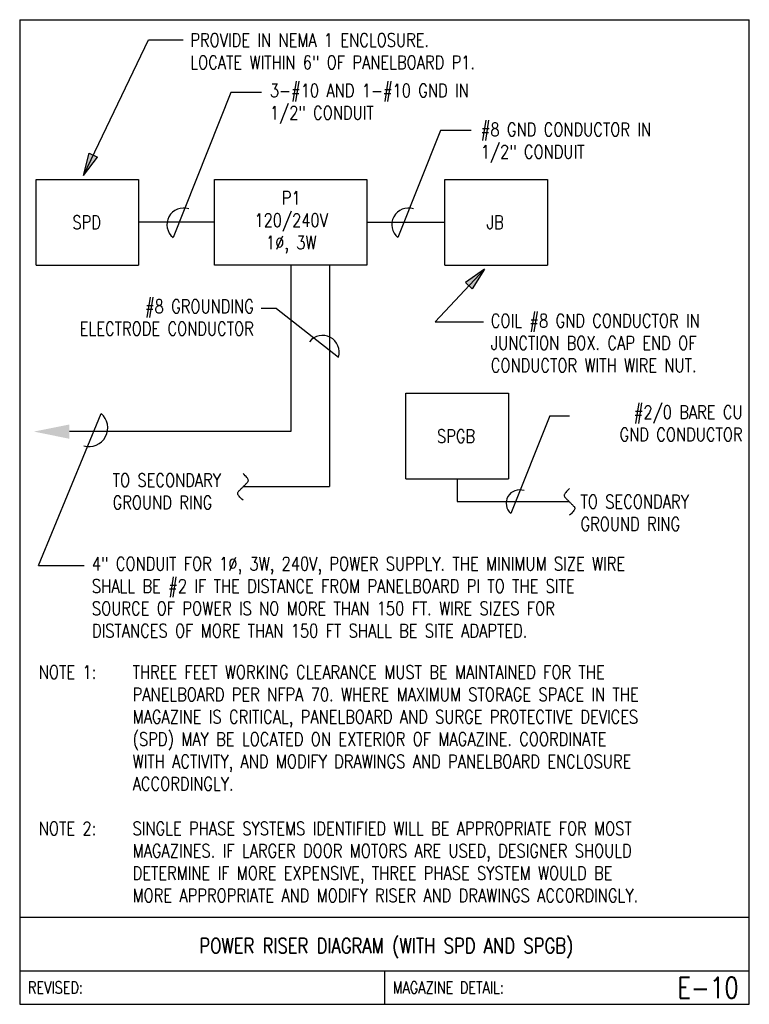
# Model space of a CAD drawing. Header units: inches. Extents: x 0 to 6.81, y 0 to 9.19.
import ezdxf
from ezdxf.enums import TextEntityAlignment as Align

# ---------------------------------------------------------------- set-up
doc = ezdxf.new("R2010")
doc.units = ezdxf.units.IN
doc.header["$MEASUREMENT"] = 0
doc.layers.get('0').update_dxf_attribs({"color": 252})
for name, color, linetype in [('E-ANNO-TEXT', 3, 'Continuous'), ('E-DETL', 2, 'Continuous'), ('E-DETL-TEXT', 3, 'Continuous'), ('E-POWR', 113, 'Continuous')]:
    doc.layers.add(name, color=color, linetype=linetype)
doc.styles.add('Arial8', font='arial.ttf', dxfattribs={"height": 0.125})
doc.styles.add('romans', font='romans.shx', dxfattribs={"width": 0.8})
doc.styles.get("Standard").update_dxf_attribs({"font": 'romans.shx', "width": 0.8, "height": 0.125})
doc.dimstyles.new('3-16to1Dim8', dxfattribs={"dimtxt": 12, "dimasz": 0.0625, "dimexe": 0.0625, "dimexo": 0.0625, "dimgap": 0.03125, "dimtad": 1, "dimdec": 4, "dimlfac": 64, "dimzin": 3, "dimdsep": 46, "dimlunit": 4, "dimtxsty": 'Arial8', "dimcen": 0.09375, "dimclrd": 256, "dimclrt": 256, "dimadec": 0, "dimazin": 1, "dimtfac": 1, "dimtdec": 4, "dimtofl": 0, "dimtmove": 0, "dimatfit": 3, "dimfxl": 1, "dimfrac": 1, "dimtolj": 1, "dimtzin": 0, "dimlwd": -1, "dimarcsym": 0})

# ---------------------------------------------------------------- blocks, each defined once
blk = doc.blocks.new('BREAK')
at = {"color": 0, "linetype": 'Continuous', "lineweight": -2}
blk.add_lwpolyline([(0, 0.0625), (-0.0055, 0.057), (-0.0103, 0.0521), (-0.0144, 0.0479), (-0.0177, 0.0441), (-0.0205, 0.0408), (-0.0225, 0.0378), (-0.0239, 0.0351), (-0.0247, 0.0326), (-0.0249, 0.0302), (-0.0246, 0.0279), (-0.0238, 0.0257), (-0.0226, 0.0236), (-0.0211, 0.0216), (-0.0194, 0.0196), (-0.0176, 0.0176), (-0.0156, 0.0156), (-0.0137, 0.0137), (-0.0117, 0.0117), (-0.0098, 0.0098), (-0.0078, 0.0078), (-0.0059, 0.0059), (-0.0039, 0.0039), (-0.002, 0.002), (0, 0), (0.002, -0.002), (0.0039, -0.0039), (0.0059, -0.0059), (0.0078, -0.0078), (0.0098, -0.0098), (0.0117, -0.0117), (0.0137, -0.0137), (0.0156, -0.0156), (0.0176, -0.0176), (0.0194, -0.0196), (0.0211, -0.0216), (0.0226, -0.0236), (0.0238, -0.0257), (0.0246, -0.0279), (0.0249, -0.0302), (0.0247, -0.0326), (0.0239, -0.0351), (0.0225, -0.0378), (0.0205, -0.0408), (0.0177, -0.0441), (0.0144, -0.0479), (0.0103, -0.0521), (0.0055, -0.057), (0, -0.0625)], dxfattribs=at)
blk = doc.blocks.new('ARROW1')
at = {"ltscale": 3}
blk.add_hatch(color=256, dxfattribs=at).paths.add_polyline_path([(-1.695, -0.337), (-1.695, 0.347), (0, 0)])
for points in [[(0, 0), (-1.695, 0.347)], [(-1.695, -0.337), (-1.695, 0.347)], [(0, 0), (-1.695, -0.337)]]:
    blk.add_lwpolyline(points, dxfattribs=at)

msp = doc.modelspace()

# ---------------------------------------------------------------- hatches: boundary and pattern name
at = {"layer": 'E-POWR', "linetype": 'ByBlock'}
msp.add_hatch(color=256, dxfattribs=at).paths.add_polyline_path([(0.4642, 5.4106), (0.4642, 5.2769), (0.1323, 5.3441)])

# ---------------------------------------------------------------- linework, layer by layer
at = {"layer": 'E-ANNO-TEXT'}
for p, q in [((1.9707, 8.5083), (1.432, 7.1545)), ((2.2569, 8.5083), (1.9707, 8.5083)), ((3.928, 8.1545), (3.5301, 7.1545)), ((4.2142, 8.1545), (3.928, 8.1545)), ((2.3975, 6.494), (2.2535, 6.494)), ((2.3965, 6.4935), (2.9754, 6.0394)), ((0.1763, 4.0938), (0.7608, 5.5136)), ((4.9492, 5.4909), (4.5837, 4.5797)), ((4.9492, 5.4909), (5.1304, 5.4909)), ((0.1763, 4.0938), (0.6005, 4.0938))]:
    msp.add_line(p, q, dxfattribs=at)
for centre, radius, start, end in [((1.5293, 7.2749), 0.1548, 71.63353, 231.05107), ((3.6274, 7.2749), 0.1548, 71.63353, 231.05107), ((2.8266, 6.0853), 0.1557, 342.85983, 141.52405), ((0.6445, 5.3804), 0.1768, 255.00631, 48.8823), ((4.6662, 4.6747), 0.1258, 71.02089, 229.04359)]:
    msp.add_arc(centre, radius, start, end, dxfattribs=at)
at = {"layer": 'E-DETL'}
for p, q in [((0, 9.1875), (0, 0)), ((0, 9.1875), (6.8095, 9.1875)), ((6.8095, 0), (6.8095, 9.1875)), ((0, 0.8125), (6.8095, 0.8125)), ((0, 0.3125), (6.8095, 0.3125)), ((3.4048, 0.3125), (3.4048, 0)), ((0, 0), (6.8095, 0))]:
    msp.add_line(p, q, dxfattribs=at)
at = {"layer": 'E-POWR', "linetype": 'ByBlock'}
for p, q in [((0.1524, 6.8971), (0.1524, 7.6977)), ((0.1524, 7.6977), (1.1094, 7.6977)), ((1.1094, 7.6977), (1.1094, 6.8971)), ((3.9688, 6.8971), (3.9688, 7.6977)), ((3.9688, 7.6977), (4.9257, 7.6977)), ((4.9257, 7.6977), (4.9257, 6.8971)), ((0.1524, 6.8971), (1.1094, 6.8971)), ((2.5312, 6.8971), (2.5312, 5.3438)), ((3.9688, 6.8971), (4.9257, 6.8971)), ((3.6041, 4.902), (3.6041, 5.7026)), ((3.6041, 5.7026), (4.561, 5.7026)), ((4.561, 5.7026), (4.561, 4.902)), ((2.5312, 5.3438), (0.4642, 5.3438)), ((3.6041, 4.902), (4.561, 4.902))]:
    msp.add_line(p, q, dxfattribs=at)
at = {"layer": 'E-POWR'}
for p, q in [((1.8187, 7.2974), (1.1094, 7.2974)), ((3.2409, 7.2974), (3.9688, 7.2974)), ((2.8906, 6.8971), (2.8906, 4.8302)), ((4.0826, 4.902), (4.0826, 4.6924)), ((2.0865, 4.8302), (2.8906, 4.8302)), ((4.0826, 4.6924), (5.1267, 4.6924))]:
    msp.add_line(p, q, dxfattribs=at)
at = {"layer": 'E-POWR', "linetype": 'ByBlock'}
msp.add_lwpolyline([(1.8187, 7.6977), (3.2409, 7.6977), (3.2409, 6.8971), (1.8187, 6.8971)], close=True, dxfattribs=at)

# ---------------------------------------------------------------- block references
at = {"layer": 'E-POWR', "xscale": -2, "yscale": 2, "zscale": 2, "rotation": 180}
msp.add_blockref('BREAK', (2.0845, 4.8283), dxfattribs=at)
at = {"layer": 'E-POWR', "xscale": 2, "yscale": 2, "zscale": 2}
msp.add_blockref('BREAK', (5.1314, 4.6878), dxfattribs=at)

# ---------------------------------------------------------------- texts
at = {"layer": 'E-ANNO-TEXT', "char_height": 0.125}
for s, insert, width, attachment_point in [('PROVIDE IN NEMA 1 ENCLOSURE. \\PLOCATE WITHIN 6" OF PANELBOARD P1.', (1.592, 9.0601), 4.02882, 1), ('3-#10 AND 1-#10 GND IN {\\H1x;1/2}" CONDUIT', (2.3354, 8.5894), 2.195279, 1), ('\\A1;#8 GND CONDUCTOR IN\\P1/2" CONDUIT', (4.303, 8.2256), 2.195279, 1), ('P1\\P120/240V\\P1∅, 3W', (2.5339, 7.2969), 1.623047, 5), ('SPD', (0.625, 7.2969), 1.623047, 5), ('JB', (4.4375, 7.2969), 1.623047, 5), ('#8 GROUNDING\\PELECTRODE CONDUCTOR', (2.1849, 6.5751), 2.283982, 3), ('\\A1;COIL #8 GND CONDUCTOR IN JUNCTION BOX. CAP END OF CONDUCTOR WITH WIRE NUT.', (4.3967, 6.4413), 2.26693, 1), ('#2/0 BARE CU \\PGND CONDUCTOR', (6.7468, 5.5875), 1.542901, 3), ('SPGB', (4.0728, 5.3018), 1.623047, 5), ('TO SECONDARY\\PGROUND RING', (0.8675, 4.7866), 2.283982, 4), ('TO SECONDARY\\PGROUND RING', (5.2337, 4.7525), 2.283982, 1), ('4" CONDUIT FOR 1%%C, 3W, 240V, POWER SUPPLY. THE MINIMUM SIZE WIRE SHALL BE #2 IF THE DISTANCE FROM PANELBOARD PI TO THE SITE SOURCE OF POWER IS NO MORE THAN 150 FT. WIRE SIZES FOR DISTANCES OF MORE THAN 150 FT SHALL BE SITE ADAPTED.', (0.6743, 4.1736), 5.393272, 1), ('\\pt0.875;NOTE 1:^ITHREE FEET WORKING CLEARANCE MUST BE MAINTAINED FOR THE\\P\\pt0.375,0.875;^I^IPANELBOARD PER NFPA 70. WHERE MAXIMUM STORAGE SPACE IN THE\\P ^I^IMAGAZINE IS CRITICAL, PANELBOARD AND SURGE PROTECTIVE DEVICES\\P ^I^I(SPD) MAY BE LOCATED ON EXTERIOR OF MAGAZINE. COORDINATE\\P ^I^IWITH ACTIVITY, AND MODIFY DRAWINGS AND PANELBOARD ENCLOSURE\\P ^I^IACCORDINGLY.\\P\\P\\pt0.875;NOTE 2:^ISINGLE PHASE SYSTEMS IDENTIFIED WILL BE APPROPRIATE FOR MOST\\P\\pt0.375,0.875; ^I^IMAGAZINES. IF LARGER DOOR MOTORS ARE USED, DESIGNER SHOULD\\P ^I^IDETERMINE IF MORE EXPENSIVE, THREE PHASE SYSTEM WOULD BE \\P^I^IMORE APPROPRIATE AND MODIFY RISER AND DRAWINGS ACCORDINGLY.', (0.1784, 3.1625), 6.638696, 1)]:
    msp.add_mtext(s, dxfattribs=dict(at, insert=insert, width=width, attachment_point=attachment_point))
at = {"layer": 'E-DETL-TEXT', "style": 'romans', "width": 0.8}
msp.add_text('POWER RISER DIAGRAM (WITH SPD AND SPGB)', height=0.14, dxfattribs=at).set_placement((3.4217, 0.4764), align=Align.CENTER)
for s, p in [('REVISED:', (0.0773, 0.1563)), ('MAGAZINE DETAIL:', (3.482, 0.1563))]:
    msp.add_text(s, height=0.11, dxfattribs=at).set_placement(p, align=Align.MIDDLE_LEFT)
msp.add_text('E-10', height=0.19685, dxfattribs=at).set_placement((6.7114, 0.1563), align=Align.MIDDLE_RIGHT)

# ---------------------------------------------------------------- leaders
at = {"layer": 'E-ANNO-TEXT', "ltscale": 100, "annotation_type": 0, "has_hookline": 1, "hookline_direction": 0}
for points in [[(0.5964, 7.7334), (1.2011, 9.0001), (1.5254, 8.9995)], [(4.3379, 6.8605), (3.8778, 6.3678), (4.3275, 6.3677)]]:
    msp.add_leader(points, dimstyle='3-16to1Dim8', override={"dimscale": 1, "dimasz": 0.125, "dimtad": 0, "dimldrblk": 'ARROW1'}, dxfattribs=at)

doc.saveas('drawing.dxf')
